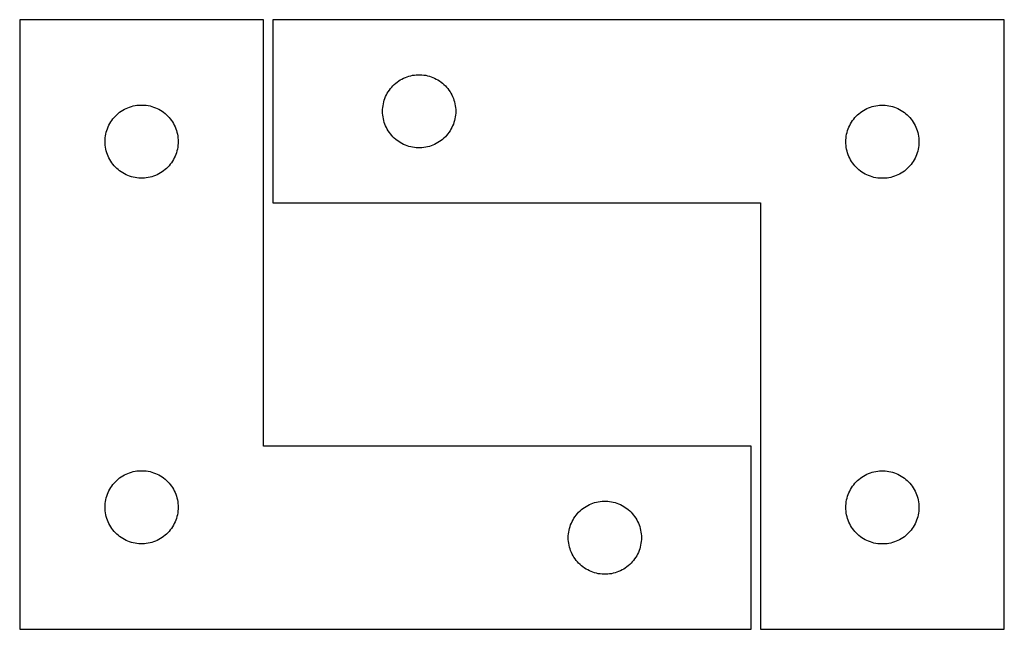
# Model space of a CAD drawing. Header units: millimetres. Extents: x 7 to 1492, y 7 to 257.
# Tile 2 of 3: x 611 to 1015, y 7 to 257. Entities that reach past the tile are written whole.
import ezdxf

# ---------------------------------------------------------------- set-up
doc = ezdxf.new("R2010")
doc.units = ezdxf.units.MM
doc.layers.add('CUT', color=7, linetype='CONTINUOUS', true_color=0x000000)

msp = doc.modelspace()

# ---------------------------------------------------------------- linework, layer by layer
at = {"layer": 'CUT'}
for p, q in [((711.247191, 256.597718), (611.247191, 256.597718)), ((611.247191, 256.597718), (611.247191, 6.597718)), ((711.247191, 81.597718), (711.247191, 256.597718)), ((1015.07934, 256.516181), (715.07934, 256.516181)), ((715.07934, 256.516181), (715.07934, 181.516181)), ((1015.07934, 6.516181), (1015.07934, 256.516181)), ((764.89024, 230.024461), (765.470442, 230.534388)), ((765.470442, 230.534388), (766.076125, 231.01377)), ((766.076125, 231.01377), (766.705684, 231.461336)), ((766.705684, 231.461336), (767.357448, 231.8759)), ((767.357448, 231.8759), (768.029689, 232.256363)), ((768.029689, 232.256363), (768.720624, 232.601715)), ((768.720624, 232.601715), (769.428421, 232.91104)), ((769.428421, 232.91104), (770.151204, 233.183519)), ((770.151204, 233.183519), (770.887055, 233.418429)), ((770.887055, 233.418429), (771.634024, 233.615147)), ((771.634024, 233.615147), (772.390128, 233.77315)), ((772.390128, 233.77315), (773.153364, 233.892021)), ((773.153364, 233.892021), (773.921708, 233.971444)), ((773.921708, 233.971444), (774.693121, 234.011208)), ((774.693121, 234.011208), (775.465558, 234.011208)), ((775.465558, 234.011208), (776.236972, 233.971444)), ((776.236972, 233.971444), (777.005315, 233.892021)), ((777.005315, 233.892021), (777.768551, 233.77315)), ((777.768551, 233.77315), (778.524656, 233.615147)), ((778.524656, 233.615147), (779.271624, 233.418429)), ((779.271624, 233.418429), (780.007475, 233.183519)), ((780.007475, 233.183519), (780.730258, 232.91104)), ((780.730258, 232.91104), (781.438056, 232.601715)), ((781.438056, 232.601715), (782.128991, 232.256363)), ((782.128991, 232.256363), (782.801232, 231.8759)), ((782.801232, 231.8759), (783.452996, 231.461336)), ((783.452996, 231.461336), (784.082554, 231.01377)), ((784.082554, 231.01377), (784.688237, 230.534388)), ((784.688237, 230.534388), (785.26844, 230.024461)), ((761.662033, 225.722588), (762.025061, 226.404402)), ((762.025061, 226.404402), (762.422706, 227.066624)), ((762.422706, 227.066624), (762.853915, 227.707497)), ((762.853915, 227.707497), (763.317543, 228.325323)), ((763.317543, 228.325323), (763.812361, 228.918463)), ((763.812361, 228.918463), (764.337057, 229.485343)), ((764.337057, 229.485343), (764.89024, 230.024461)), ((785.26844, 230.024461), (785.821623, 229.485343)), ((785.821623, 229.485343), (786.346319, 228.918463)), ((786.346319, 228.918463), (786.841137, 228.325323)), ((786.841137, 228.325323), (787.304765, 227.707497)), ((787.304765, 227.707497), (787.735973, 227.066624)), ((787.735973, 227.066624), (788.133618, 226.404402)), ((788.133618, 226.404402), (788.496646, 225.722588)), ((760.396504, 222.084462), (760.573924, 222.836248)), ((760.573924, 222.836248), (760.789809, 223.577903)), ((760.789809, 223.577903), (761.043587, 224.307462)), ((761.043587, 224.307462), (761.334586, 225.02299)), ((761.334586, 225.02299), (761.662033, 225.722588)), ((788.496646, 225.722588), (788.824093, 225.02299)), ((788.824093, 225.02299), (789.115092, 224.307462)), ((789.115092, 224.307462), (789.36887, 223.577903)), ((789.36887, 223.577903), (789.584756, 222.836248)), ((789.584756, 222.836248), (789.762175, 222.084462)), ((651.058091, 217.605999), (651.638294, 218.115925)), ((651.638294, 218.115925), (652.243977, 218.595307)), ((652.243977, 218.595307), (652.873536, 219.042873)), ((652.873536, 219.042873), (653.525299, 219.457437)), ((653.525299, 219.457437), (654.19754, 219.8379)), ((654.19754, 219.8379), (654.888476, 220.183252)), ((654.888476, 220.183252), (655.596273, 220.492578)), ((655.596273, 220.492578), (656.319056, 220.765056)), ((656.319056, 220.765056), (657.054907, 220.999966)), ((657.054907, 220.999966), (657.801875, 221.196684)), ((657.801875, 221.196684), (658.55798, 221.354687)), ((658.55798, 221.354687), (659.321216, 221.473558)), ((659.321216, 221.473558), (660.08956, 221.552981)), ((660.08956, 221.552981), (660.860973, 221.592745)), ((660.860973, 221.592745), (661.63341, 221.592745)), ((661.63341, 221.592745), (662.404823, 221.552981)), ((662.404823, 221.552981), (663.173167, 221.473558)), ((663.173167, 221.473558), (663.936403, 221.354687)), ((663.936403, 221.354687), (664.692508, 221.196684)), ((664.692508, 221.196684), (665.439476, 220.999966)), ((665.439476, 220.999966), (666.175327, 220.765056)), ((666.175327, 220.765056), (666.89811, 220.492578)), ((666.89811, 220.492578), (667.605907, 220.183252)), ((667.605907, 220.183252), (668.296843, 219.8379)), ((668.296843, 219.8379), (668.969084, 219.457437)), ((668.969084, 219.457437), (669.620847, 219.042873)), ((669.620847, 219.042873), (670.250406, 218.595307)), ((670.250406, 218.595307), (670.856089, 218.115925)), ((670.856089, 218.115925), (671.436292, 217.605999)), ((760.07934, 219.016181), (760.099228, 219.788362)), ((760.099228, 218.244), (760.07934, 219.016181)), ((760.099228, 219.788362), (760.158842, 220.558496)), ((760.158842, 217.473866), (760.099228, 218.244)), ((760.158842, 220.558496), (760.258021, 221.32454)), ((760.258021, 221.32454), (760.396504, 222.084462)), ((789.762175, 222.084462), (789.900658, 221.32454)), ((789.900658, 221.32454), (789.999838, 220.558496)), ((789.999838, 220.558496), (790.059451, 219.788362)), ((790.059451, 218.244), (789.999838, 217.473866)), ((790.059451, 219.788362), (790.07934, 219.016181)), ((790.07934, 219.016181), (790.059451, 218.244)), ((955.470442, 218.034388), (956.076125, 218.51377)), ((956.076125, 218.51377), (956.705684, 218.961336)), ((956.705684, 218.961336), (957.357448, 219.3759)), ((957.357448, 219.3759), (958.029689, 219.756363)), ((958.029689, 219.756363), (958.720624, 220.101715)), ((958.720624, 220.101715), (959.428421, 220.41104)), ((959.428421, 220.41104), (960.151204, 220.683519)), ((960.151204, 220.683519), (960.887055, 220.918429)), ((960.887055, 220.918429), (961.634024, 221.115147)), ((961.634024, 221.115147), (962.390128, 221.27315)), ((962.390128, 221.27315), (963.153364, 221.392021)), ((963.153364, 221.392021), (963.921708, 221.471444)), ((963.921708, 221.471444), (964.693121, 221.511208)), ((964.693121, 221.511208), (965.465558, 221.511208)), ((965.465558, 221.511208), (966.236972, 221.471444)), ((966.236972, 221.471444), (967.005315, 221.392021)), ((967.005315, 221.392021), (967.768551, 221.27315)), ((967.768551, 221.27315), (968.524656, 221.115147)), ((968.524656, 221.115147), (969.271624, 220.918429)), ((969.271624, 220.918429), (970.007475, 220.683519)), ((970.007475, 220.683519), (970.730258, 220.41104)), ((970.730258, 220.41104), (971.438056, 220.101715)), ((971.438056, 220.101715), (972.128991, 219.756363)), ((972.128991, 219.756363), (972.801232, 219.3759)), ((972.801232, 219.3759), (973.452996, 218.961336)), ((973.452996, 218.961336), (974.082554, 218.51377)), ((974.082554, 218.51377), (974.688237, 218.034388)), ((648.192913, 213.985939), (648.590558, 214.648161)), ((648.590558, 214.648161), (649.021766, 215.289034)), ((649.021766, 215.289034), (649.485394, 215.90686)), ((649.485394, 215.90686), (649.980213, 216.5)), ((649.980213, 216.5), (650.504909, 217.06688)), ((650.504909, 217.06688), (651.058091, 217.605999)), ((671.436292, 217.605999), (671.989474, 217.06688)), ((671.989474, 217.06688), (672.51417, 216.5)), ((672.51417, 216.5), (673.008989, 215.90686)), ((673.008989, 215.90686), (673.472617, 215.289034)), ((673.472617, 215.289034), (673.903825, 214.648161)), ((673.903825, 214.648161), (674.30147, 213.985939)), ((760.258021, 216.707822), (760.158842, 217.473866)), ((760.396504, 215.9479), (760.258021, 216.707822)), ((760.573924, 215.196114), (760.396504, 215.9479)), ((760.789809, 214.454458), (760.573924, 215.196114)), ((761.043587, 213.7249), (760.789809, 214.454458)), ((789.36887, 214.454458), (789.115092, 213.7249)), ((789.584756, 215.196114), (789.36887, 214.454458)), ((789.762175, 215.9479), (789.584756, 215.196114)), ((789.900658, 216.707822), (789.762175, 215.9479)), ((789.999838, 217.473866), (789.900658, 216.707822)), ((952.025061, 213.904402), (952.422706, 214.566624)), ((952.422706, 214.566624), (952.853915, 215.207497)), ((952.853915, 215.207497), (953.317543, 215.825323)), ((953.317543, 215.825323), (953.812361, 216.418463)), ((953.812361, 216.418463), (954.337057, 216.985343)), ((954.337057, 216.985343), (954.89024, 217.524461)), ((954.89024, 217.524461), (955.470442, 218.034388)), ((974.688237, 218.034388), (975.26844, 217.524461)), ((975.26844, 217.524461), (975.821623, 216.985343)), ((975.821623, 216.985343), (976.346319, 216.418463)), ((976.346319, 216.418463), (976.841137, 215.825323)), ((976.841137, 215.825323), (977.304765, 215.207497)), ((977.304765, 215.207497), (977.735973, 214.566624)), ((977.735973, 214.566624), (978.133618, 213.904402)), ((646.564356, 209.665999), (646.741776, 210.417785)), ((646.741776, 210.417785), (646.957661, 211.15944)), ((646.957661, 211.15944), (647.211439, 211.888999)), ((647.211439, 211.888999), (647.502438, 212.604527)), ((647.502438, 212.604527), (647.829885, 213.304125)), ((647.829885, 213.304125), (648.192913, 213.985939)), ((674.30147, 213.985939), (674.664498, 213.304125)), ((674.664498, 213.304125), (674.991945, 212.604527)), ((674.991945, 212.604527), (675.282944, 211.888999)), ((675.282944, 211.888999), (675.536722, 211.15944)), ((675.536722, 211.15944), (675.752607, 210.417785)), ((675.752607, 210.417785), (675.930027, 209.665999)), ((761.334586, 213.009372), (761.043587, 213.7249)), ((761.662033, 212.309774), (761.334586, 213.009372)), ((762.025061, 211.62796), (761.662033, 212.309774)), ((762.422706, 210.965738), (762.025061, 211.62796)), ((762.853915, 210.324864), (762.422706, 210.965738)), ((763.317543, 209.707039), (762.853915, 210.324864)), ((787.304765, 210.324864), (786.841137, 209.707039)), ((787.735973, 210.965738), (787.304765, 210.324864)), ((788.133618, 211.62796), (787.735973, 210.965738)), ((788.496646, 212.309774), (788.133618, 211.62796)), ((788.824093, 213.009372), (788.496646, 212.309774)), ((789.115092, 213.7249), (788.824093, 213.009372)), ((950.396504, 209.584462), (950.573924, 210.336248)), ((950.573924, 210.336248), (950.789809, 211.077903)), ((950.789809, 211.077903), (951.043587, 211.807462)), ((951.043587, 211.807462), (951.334586, 212.52299)), ((951.334586, 212.52299), (951.662033, 213.222588)), ((951.662033, 213.222588), (952.025061, 213.904402)), ((978.133618, 213.904402), (978.496646, 213.222588)), ((978.496646, 213.222588), (978.824093, 212.52299)), ((978.824093, 212.52299), (979.115092, 211.807462)), ((979.115092, 211.807462), (979.36887, 211.077903)), ((979.36887, 211.077903), (979.584756, 210.336248)), ((979.584756, 210.336248), (979.762175, 209.584462)), ((646.247191, 206.597718), (646.26708, 207.369899)), ((646.26708, 205.825537), (646.247191, 206.597718)), ((646.26708, 207.369899), (646.326693, 208.140033)), ((646.326693, 208.140033), (646.425873, 208.906077)), ((646.425873, 208.906077), (646.564356, 209.665999)), ((675.930027, 209.665999), (676.06851, 208.906077)), ((676.06851, 208.906077), (676.16769, 208.140033)), ((676.16769, 208.140033), (676.227303, 207.369899)), ((676.227303, 207.369899), (676.247191, 206.597718)), ((676.247191, 206.597718), (676.227303, 205.825537)), ((763.812361, 209.113899), (763.317543, 209.707039)), ((764.337057, 208.547019), (763.812361, 209.113899)), ((764.89024, 208.0079), (764.337057, 208.547019)), ((765.470442, 207.497974), (764.89024, 208.0079)), ((766.076125, 207.018592), (765.470442, 207.497974)), ((766.705684, 206.571026), (766.076125, 207.018592)), ((767.357448, 206.156462), (766.705684, 206.571026)), ((768.029689, 205.775999), (767.357448, 206.156462)), ((782.801232, 206.156462), (782.128991, 205.775999)), ((783.452996, 206.571026), (782.801232, 206.156462)), ((784.082554, 207.018592), (783.452996, 206.571026)), ((784.688237, 207.497974), (784.082554, 207.018592)), ((785.26844, 208.0079), (784.688237, 207.497974)), ((785.821623, 208.547019), (785.26844, 208.0079)), ((786.346319, 209.113899), (785.821623, 208.547019)), ((786.841137, 209.707039), (786.346319, 209.113899)), ((950.07934, 206.516181), (950.099228, 207.288362)), ((950.099228, 205.744), (950.07934, 206.516181)), ((950.099228, 207.288362), (950.158842, 208.058496)), ((950.158842, 208.058496), (950.258021, 208.82454)), ((950.258021, 208.82454), (950.396504, 209.584462)), ((979.762175, 209.584462), (979.900658, 208.82454)), ((979.900658, 208.82454), (979.999838, 208.058496)), ((979.999838, 208.058496), (980.059451, 207.288362)), ((980.059451, 207.288362), (980.07934, 206.516181)), ((980.07934, 206.516181), (980.059451, 205.744)), ((646.326693, 205.055403), (646.26708, 205.825537)), ((646.425873, 204.289359), (646.326693, 205.055403)), ((646.564356, 203.529437), (646.425873, 204.289359)), ((646.741776, 202.777651), (646.564356, 203.529437)), ((646.957661, 202.035996), (646.741776, 202.777651)), ((647.211439, 201.306437), (646.957661, 202.035996)), ((675.536722, 202.035996), (675.282944, 201.306437)), ((675.752607, 202.777651), (675.536722, 202.035996)), ((675.930027, 203.529437), (675.752607, 202.777651)), ((676.06851, 204.289359), (675.930027, 203.529437)), ((676.16769, 205.055403), (676.06851, 204.289359)), ((676.227303, 205.825537), (676.16769, 205.055403)), ((768.720624, 205.430647), (768.029689, 205.775999)), ((769.428421, 205.121321), (768.720624, 205.430647)), ((770.151204, 204.848843), (769.428421, 205.121321)), ((770.887055, 204.613933), (770.151204, 204.848843)), ((771.634024, 204.417215), (770.887055, 204.613933)), ((772.390128, 204.259212), (771.634024, 204.417215)), ((773.153364, 204.140341), (772.390128, 204.259212)), ((773.921708, 204.060918), (773.153364, 204.140341)), ((774.693121, 204.021154), (773.921708, 204.060918)), ((775.465558, 204.021154), (774.693121, 204.021154)), ((776.236972, 204.060918), (775.465558, 204.021154)), ((777.005315, 204.140341), (776.236972, 204.060918)), ((777.768551, 204.259212), (777.005315, 204.140341)), ((778.524656, 204.417215), (777.768551, 204.259212)), ((779.271624, 204.613933), (778.524656, 204.417215)), ((780.007475, 204.848843), (779.271624, 204.613933)), ((780.730258, 205.121321), (780.007475, 204.848843)), ((781.438056, 205.430647), (780.730258, 205.121321)), ((782.128991, 205.775999), (781.438056, 205.430647)), ((950.158842, 204.973866), (950.099228, 205.744)), ((950.258021, 204.207822), (950.158842, 204.973866)), ((950.396504, 203.4479), (950.258021, 204.207822)), ((950.573924, 202.696114), (950.396504, 203.4479)), ((950.789809, 201.954458), (950.573924, 202.696114)), ((951.043587, 201.2249), (950.789809, 201.954458)), ((979.36887, 201.954458), (979.115092, 201.2249)), ((979.584756, 202.696114), (979.36887, 201.954458)), ((979.762175, 203.4479), (979.584756, 202.696114)), ((979.900658, 204.207822), (979.762175, 203.4479)), ((979.999838, 204.973866), (979.900658, 204.207822)), ((980.059451, 205.744), (979.999838, 204.973866)), ((647.502438, 200.590909), (647.211439, 201.306437)), ((647.829885, 199.891311), (647.502438, 200.590909)), ((648.192913, 199.209497), (647.829885, 199.891311)), ((648.590558, 198.547275), (648.192913, 199.209497)), ((649.021766, 197.906402), (648.590558, 198.547275)), ((649.485394, 197.288576), (649.021766, 197.906402)), ((673.472617, 197.906402), (673.008989, 197.288576)), ((673.903825, 198.547275), (673.472617, 197.906402)), ((674.30147, 199.209497), (673.903825, 198.547275)), ((674.664498, 199.891311), (674.30147, 199.209497)), ((674.991945, 200.590909), (674.664498, 199.891311)), ((675.282944, 201.306437), (674.991945, 200.590909)), ((951.334586, 200.509372), (951.043587, 201.2249)), ((951.662033, 199.809774), (951.334586, 200.509372)), ((952.025061, 199.12796), (951.662033, 199.809774)), ((952.422706, 198.465738), (952.025061, 199.12796)), ((952.853915, 197.824864), (952.422706, 198.465738)), ((977.735973, 198.465738), (977.304765, 197.824864)), ((978.133618, 199.12796), (977.735973, 198.465738)), ((978.496646, 199.809774), (978.133618, 199.12796)), ((978.824093, 200.509372), (978.496646, 199.809774)), ((979.115092, 201.2249), (978.824093, 200.509372)), ((649.980213, 196.695436), (649.485394, 197.288576)), ((650.504909, 196.128556), (649.980213, 196.695436)), ((651.058091, 195.589438), (650.504909, 196.128556)), ((651.638294, 195.079511), (651.058091, 195.589438)), ((652.243977, 194.600129), (651.638294, 195.079511)), ((652.873536, 194.152563), (652.243977, 194.600129)), ((653.525299, 193.737999), (652.873536, 194.152563)), ((669.620847, 194.152563), (668.969084, 193.737999)), ((670.250406, 194.600129), (669.620847, 194.152563)), ((670.856089, 195.079511), (670.250406, 194.600129)), ((671.436292, 195.589438), (670.856089, 195.079511)), ((671.989474, 196.128556), (671.436292, 195.589438)), ((672.51417, 196.695436), (671.989474, 196.128556)), ((673.008989, 197.288576), (672.51417, 196.695436)), ((953.317543, 197.207039), (952.853915, 197.824864)), ((953.812361, 196.613899), (953.317543, 197.207039)), ((954.337057, 196.047019), (953.812361, 196.613899)), ((954.89024, 195.5079), (954.337057, 196.047019)), ((955.470442, 194.997974), (954.89024, 195.5079)), ((956.076125, 194.518592), (955.470442, 194.997974)), ((956.705684, 194.071026), (956.076125, 194.518592)), ((957.357448, 193.656462), (956.705684, 194.071026)), ((973.452996, 194.071026), (972.801232, 193.656462)), ((974.082554, 194.518592), (973.452996, 194.071026)), ((974.688237, 194.997974), (974.082554, 194.518592)), ((975.26844, 195.5079), (974.688237, 194.997974)), ((975.821623, 196.047019), (975.26844, 195.5079)), ((976.346319, 196.613899), (975.821623, 196.047019)), ((976.841137, 197.207039), (976.346319, 196.613899)), ((977.304765, 197.824864), (976.841137, 197.207039)), ((654.19754, 193.357536), (653.525299, 193.737999)), ((654.888476, 193.012184), (654.19754, 193.357536)), ((655.596273, 192.702858), (654.888476, 193.012184)), ((656.319056, 192.43038), (655.596273, 192.702858)), ((657.054907, 192.19547), (656.319056, 192.43038)), ((657.801875, 191.998752), (657.054907, 192.19547)), ((658.55798, 191.840749), (657.801875, 191.998752)), ((659.321216, 191.721878), (658.55798, 191.840749)), ((660.08956, 191.642455), (659.321216, 191.721878)), ((660.860973, 191.602691), (660.08956, 191.642455)), ((661.63341, 191.602691), (660.860973, 191.602691)), ((662.404823, 191.642455), (661.63341, 191.602691)), ((663.173167, 191.721878), (662.404823, 191.642455)), ((663.936403, 191.840749), (663.173167, 191.721878)), ((664.692508, 191.998752), (663.936403, 191.840749)), ((665.439476, 192.19547), (664.692508, 191.998752)), ((666.175327, 192.43038), (665.439476, 192.19547)), ((666.89811, 192.702858), (666.175327, 192.43038)), ((667.605907, 193.012184), (666.89811, 192.702858)), ((668.296843, 193.357536), (667.605907, 193.012184)), ((668.969084, 193.737999), (668.296843, 193.357536)), ((958.029689, 193.275999), (957.357448, 193.656462)), ((958.720624, 192.930647), (958.029689, 193.275999)), ((959.428421, 192.621321), (958.720624, 192.930647)), ((960.151204, 192.348843), (959.428421, 192.621321)), ((960.887055, 192.113933), (960.151204, 192.348843)), ((961.634024, 191.917215), (960.887055, 192.113933)), ((962.390128, 191.759212), (961.634024, 191.917215)), ((963.153364, 191.640341), (962.390128, 191.759212)), ((963.921708, 191.560918), (963.153364, 191.640341)), ((964.693121, 191.521154), (963.921708, 191.560918)), ((965.465558, 191.521154), (964.693121, 191.521154)), ((966.236972, 191.560918), (965.465558, 191.521154)), ((967.005315, 191.640341), (966.236972, 191.560918)), ((967.768551, 191.759212), (967.005315, 191.640341)), ((968.524656, 191.917215), (967.768551, 191.759212)), ((969.271624, 192.113933), (968.524656, 191.917215)), ((970.007475, 192.348843), (969.271624, 192.113933)), ((970.730258, 192.621321), (970.007475, 192.348843)), ((971.438056, 192.930647), (970.730258, 192.621321)), ((972.128991, 193.275999), (971.438056, 192.930647)), ((972.801232, 193.656462), (972.128991, 193.275999)), ((715.07934, 181.516181), (915.07934, 181.516181)), ((915.07934, 181.516181), (915.07934, 6.516181)), ((911.247191, 81.597718), (711.247191, 81.597718)), ((911.247191, 6.597718), (911.247191, 81.597718)), ((652.243977, 68.595307), (652.873536, 69.042873)), ((652.873536, 69.042873), (653.525299, 69.457437)), ((653.525299, 69.457437), (654.19754, 69.8379)), ((654.19754, 69.8379), (654.888476, 70.183252)), ((654.888476, 70.183252), (655.596273, 70.492578)), ((655.596273, 70.492578), (656.319056, 70.765056)), ((656.319056, 70.765056), (657.054907, 70.999966)), ((657.054907, 70.999966), (657.801875, 71.196684)), ((657.801875, 71.196684), (658.55798, 71.354687)), ((658.55798, 71.354687), (659.321216, 71.473558)), ((659.321216, 71.473558), (660.08956, 71.552981)), ((660.08956, 71.552981), (660.860973, 71.592745)), ((660.860973, 71.592745), (661.63341, 71.592745)), ((661.63341, 71.592745), (662.404823, 71.552981)), ((662.404823, 71.552981), (663.173167, 71.473558)), ((663.173167, 71.473558), (663.936403, 71.354687)), ((663.936403, 71.354687), (664.692508, 71.196684)), ((664.692508, 71.196684), (665.439476, 70.999966)), ((665.439476, 70.999966), (666.175327, 70.765056)), ((666.175327, 70.765056), (666.89811, 70.492578)), ((666.89811, 70.492578), (667.605907, 70.183252)), ((667.605907, 70.183252), (668.296843, 69.8379)), ((668.296843, 69.8379), (668.969084, 69.457437)), ((668.969084, 69.457437), (669.620847, 69.042873)), ((669.620847, 69.042873), (670.250406, 68.595307)), ((956.076125, 68.51377), (956.705684, 68.961336)), ((956.705684, 68.961336), (957.357448, 69.3759)), ((957.357448, 69.3759), (958.029689, 69.756363)), ((958.029689, 69.756363), (958.720624, 70.101715)), ((958.720624, 70.101715), (959.428421, 70.41104)), ((959.428421, 70.41104), (960.151204, 70.683519)), ((960.151204, 70.683519), (960.887055, 70.918429)), ((960.887055, 70.918429), (961.634024, 71.115147)), ((961.634024, 71.115147), (962.390128, 71.27315)), ((962.390128, 71.27315), (963.153364, 71.392021)), ((963.153364, 71.392021), (963.921708, 71.471444)), ((963.921708, 71.471444), (964.693121, 71.511208)), ((964.693121, 71.511208), (965.465558, 71.511208)), ((965.465558, 71.511208), (966.236972, 71.471444)), ((966.236972, 71.471444), (967.005315, 71.392021)), ((967.005315, 71.392021), (967.768551, 71.27315)), ((967.768551, 71.27315), (968.524656, 71.115147)), ((968.524656, 71.115147), (969.271624, 70.918429)), ((969.271624, 70.918429), (970.007475, 70.683519)), ((970.007475, 70.683519), (970.730258, 70.41104)), ((970.730258, 70.41104), (971.438056, 70.101715)), ((971.438056, 70.101715), (972.128991, 69.756363)), ((972.128991, 69.756363), (972.801232, 69.3759)), ((972.801232, 69.3759), (973.452996, 68.961336)), ((973.452996, 68.961336), (974.082554, 68.51377)), ((648.192913, 63.985939), (648.590558, 64.648161)), ((648.590558, 64.648161), (649.021766, 65.289034)), ((649.021766, 65.289034), (649.485394, 65.90686)), ((649.485394, 65.90686), (649.980213, 66.5)), ((649.980213, 66.5), (650.504909, 67.06688)), ((650.504909, 67.06688), (651.058091, 67.605999)), ((651.058091, 67.605999), (651.638294, 68.115925)), ((651.638294, 68.115925), (652.243977, 68.595307)), ((670.250406, 68.595307), (670.856089, 68.115925)), ((670.856089, 68.115925), (671.436292, 67.605999)), ((671.436292, 67.605999), (671.989474, 67.06688)), ((671.989474, 67.06688), (672.51417, 66.5)), ((672.51417, 66.5), (673.008989, 65.90686)), ((673.008989, 65.90686), (673.472617, 65.289034)), ((673.472617, 65.289034), (673.903825, 64.648161)), ((673.903825, 64.648161), (674.30147, 63.985939)), ((952.422706, 64.566624), (952.853915, 65.207497)), ((952.853915, 65.207497), (953.317543, 65.825323)), ((953.317543, 65.825323), (953.812361, 66.418463)), ((953.812361, 66.418463), (954.337057, 66.985343)), ((954.337057, 66.985343), (954.89024, 67.524461)), ((954.89024, 67.524461), (955.470442, 68.034388)), ((955.470442, 68.034388), (956.076125, 68.51377)), ((974.082554, 68.51377), (974.688237, 68.034388)), ((974.688237, 68.034388), (975.26844, 67.524461)), ((975.26844, 67.524461), (975.821623, 66.985343)), ((975.821623, 66.985343), (976.346319, 66.418463)), ((976.346319, 66.418463), (976.841137, 65.825323)), ((976.841137, 65.825323), (977.304765, 65.207497)), ((977.304765, 65.207497), (977.735973, 64.566624)), ((646.741776, 60.417785), (646.957661, 61.15944)), ((646.957661, 61.15944), (647.211439, 61.888999)), ((647.211439, 61.888999), (647.502438, 62.604527)), ((647.502438, 62.604527), (647.829885, 63.304125)), ((647.829885, 63.304125), (648.192913, 63.985939)), ((674.30147, 63.985939), (674.664498, 63.304125)), ((674.664498, 63.304125), (674.991945, 62.604527)), ((674.991945, 62.604527), (675.282944, 61.888999)), ((675.282944, 61.888999), (675.536722, 61.15944)), ((675.536722, 61.15944), (675.752607, 60.417785)), ((950.573924, 60.336248), (950.789809, 61.077903)), ((950.789809, 61.077903), (951.043587, 61.807462)), ((951.043587, 61.807462), (951.334586, 62.52299)), ((951.334586, 62.52299), (951.662033, 63.222588)), ((951.662033, 63.222588), (952.025061, 63.904402)), ((952.025061, 63.904402), (952.422706, 64.566624)), ((977.735973, 64.566624), (978.133618, 63.904402)), ((978.133618, 63.904402), (978.496646, 63.222588)), ((978.496646, 63.222588), (978.824093, 62.52299)), ((978.824093, 62.52299), (979.115092, 61.807462)), ((979.115092, 61.807462), (979.36887, 61.077903)), ((979.36887, 61.077903), (979.584756, 60.336248)), ((646.247191, 56.597718), (646.26708, 57.369899)), ((646.26708, 55.825537), (646.247191, 56.597718)), ((646.26708, 57.369899), (646.326693, 58.140033)), ((646.326693, 58.140033), (646.425873, 58.906077)), ((646.425873, 58.906077), (646.564356, 59.665999)), ((646.564356, 59.665999), (646.741776, 60.417785)), ((675.752607, 60.417785), (675.930027, 59.665999)), ((675.930027, 59.665999), (676.06851, 58.906077)), ((676.06851, 58.906077), (676.16769, 58.140033)), ((676.16769, 58.140033), (676.227303, 57.369899)), ((676.227303, 57.369899), (676.247191, 56.597718)), ((676.247191, 56.597718), (676.227303, 55.825537)), ((842.243977, 56.095307), (842.873536, 56.542873)), ((842.873536, 56.542873), (843.525299, 56.957437)), ((843.525299, 56.957437), (844.19754, 57.3379)), ((844.19754, 57.3379), (844.888476, 57.683252)), ((844.888476, 57.683252), (845.596273, 57.992578)), ((845.596273, 57.992578), (846.319056, 58.265056)), ((846.319056, 58.265056), (847.054907, 58.499966)), ((847.054907, 58.499966), (847.801875, 58.696684)), ((847.801875, 58.696684), (848.55798, 58.854687)), ((848.55798, 58.854687), (849.321216, 58.973558)), ((849.321216, 58.973558), (850.08956, 59.052981)), ((850.08956, 59.052981), (850.860973, 59.092745)), ((850.860973, 59.092745), (851.63341, 59.092745)), ((851.63341, 59.092745), (852.404823, 59.052981)), ((852.404823, 59.052981), (853.173167, 58.973558)), ((853.173167, 58.973558), (853.936403, 58.854687)), ((853.936403, 58.854687), (854.692508, 58.696684)), ((854.692508, 58.696684), (855.439476, 58.499966)), ((855.439476, 58.499966), (856.175327, 58.265056)), ((856.175327, 58.265056), (856.89811, 57.992578)), ((856.89811, 57.992578), (857.605907, 57.683252)), ((857.605907, 57.683252), (858.296843, 57.3379)), ((858.296843, 57.3379), (858.969084, 56.957437)), ((858.969084, 56.957437), (859.620847, 56.542873)), ((859.620847, 56.542873), (860.250406, 56.095307)), ((950.07934, 56.516181), (950.099228, 57.288362)), ((950.099228, 57.288362), (950.158842, 58.058496)), ((950.158842, 58.058496), (950.258021, 58.82454)), ((950.258021, 58.82454), (950.396504, 59.584462)), ((950.396504, 59.584462), (950.573924, 60.336248)), ((979.584756, 60.336248), (979.762175, 59.584462)), ((979.762175, 59.584462), (979.900658, 58.82454)), ((979.900658, 58.82454), (979.999838, 58.058496)), ((979.999838, 58.058496), (980.059451, 57.288362)), ((980.059451, 57.288362), (980.07934, 56.516181)), ((646.326693, 55.055403), (646.26708, 55.825537)), ((646.425873, 54.289359), (646.326693, 55.055403)), ((646.564356, 53.529437), (646.425873, 54.289359)), ((646.741776, 52.777651), (646.564356, 53.529437)), ((646.957661, 52.035996), (646.741776, 52.777651)), ((675.752607, 52.777651), (675.536722, 52.035996)), ((675.930027, 53.529437), (675.752607, 52.777651)), ((676.06851, 54.289359), (675.930027, 53.529437)), ((676.16769, 55.055403), (676.06851, 54.289359)), ((676.227303, 55.825537), (676.16769, 55.055403)), ((838.590558, 52.148161), (839.021766, 52.789034)), ((839.021766, 52.789034), (839.485394, 53.40686)), ((839.485394, 53.40686), (839.980213, 54)), ((839.980213, 54), (840.504909, 54.56688)), ((840.504909, 54.56688), (841.058091, 55.105999)), ((841.058091, 55.105999), (841.638294, 55.615925)), ((841.638294, 55.615925), (842.243977, 56.095307)), ((860.250406, 56.095307), (860.856089, 55.615925)), ((860.856089, 55.615925), (861.436292, 55.105999)), ((861.436292, 55.105999), (861.989474, 54.56688)), ((861.989474, 54.56688), (862.51417, 54)), ((862.51417, 54), (863.008989, 53.40686)), ((863.008989, 53.40686), (863.472617, 52.789034)), ((863.472617, 52.789034), (863.903825, 52.148161)), ((950.099228, 55.744), (950.07934, 56.516181)), ((950.158842, 54.973866), (950.099228, 55.744)), ((950.258021, 54.207822), (950.158842, 54.973866)), ((950.396504, 53.4479), (950.258021, 54.207822)), ((950.573924, 52.696114), (950.396504, 53.4479)), ((950.789809, 51.954458), (950.573924, 52.696114)), ((979.584756, 52.696114), (979.36887, 51.954458)), ((979.762175, 53.4479), (979.584756, 52.696114)), ((979.900658, 54.207822), (979.762175, 53.4479)), ((979.999838, 54.973866), (979.900658, 54.207822)), ((980.059451, 55.744), (979.999838, 54.973866)), ((980.07934, 56.516181), (980.059451, 55.744)), ((647.211439, 51.306437), (646.957661, 52.035996)), ((647.502438, 50.590909), (647.211439, 51.306437)), ((647.829885, 49.891311), (647.502438, 50.590909)), ((648.192913, 49.209497), (647.829885, 49.891311)), ((648.590558, 48.547275), (648.192913, 49.209497)), ((649.021766, 47.906402), (648.590558, 48.547275)), ((673.903825, 48.547275), (673.472617, 47.906402)), ((674.30147, 49.209497), (673.903825, 48.547275)), ((674.664498, 49.891311), (674.30147, 49.209497)), ((674.991945, 50.590909), (674.664498, 49.891311)), ((675.282944, 51.306437), (674.991945, 50.590909)), ((675.536722, 52.035996), (675.282944, 51.306437)), ((836.741776, 47.917785), (836.957661, 48.65944)), ((836.957661, 48.65944), (837.211439, 49.388999)), ((837.211439, 49.388999), (837.502438, 50.104527)), ((837.502438, 50.104527), (837.829885, 50.804125)), ((837.829885, 50.804125), (838.192913, 51.485939)), ((838.192913, 51.485939), (838.590558, 52.148161)), ((863.903825, 52.148161), (864.30147, 51.485939)), ((864.30147, 51.485939), (864.664498, 50.804125)), ((864.664498, 50.804125), (864.991945, 50.104527)), ((864.991945, 50.104527), (865.282944, 49.388999)), ((865.282944, 49.388999), (865.536722, 48.65944)), ((865.536722, 48.65944), (865.752607, 47.917785)), ((951.043587, 51.2249), (950.789809, 51.954458)), ((951.334586, 50.509372), (951.043587, 51.2249)), ((951.662033, 49.809774), (951.334586, 50.509372)), ((952.025061, 49.12796), (951.662033, 49.809774)), ((952.422706, 48.465738), (952.025061, 49.12796)), ((952.853915, 47.824864), (952.422706, 48.465738)), ((977.735973, 48.465738), (977.304765, 47.824864)), ((978.133618, 49.12796), (977.735973, 48.465738)), ((978.496646, 49.809774), (978.133618, 49.12796)), ((978.824093, 50.509372), (978.496646, 49.809774)), ((979.115092, 51.2249), (978.824093, 50.509372)), ((979.36887, 51.954458), (979.115092, 51.2249)), ((649.485394, 47.288576), (649.021766, 47.906402)), ((649.980213, 46.695436), (649.485394, 47.288576)), ((650.504909, 46.128556), (649.980213, 46.695436)), ((651.058091, 45.589438), (650.504909, 46.128556)), ((651.638294, 45.079511), (651.058091, 45.589438)), ((652.243977, 44.600129), (651.638294, 45.079511)), ((652.873536, 44.152563), (652.243977, 44.600129)), ((670.250406, 44.600129), (669.620847, 44.152563)), ((670.856089, 45.079511), (670.250406, 44.600129)), ((671.436292, 45.589438), (670.856089, 45.079511)), ((671.989474, 46.128556), (671.436292, 45.589438)), ((672.51417, 46.695436), (671.989474, 46.128556)), ((673.008989, 47.288576), (672.51417, 46.695436)), ((673.472617, 47.906402), (673.008989, 47.288576)), ((836.247191, 44.097718), (836.26708, 44.869899)), ((836.26708, 44.869899), (836.326693, 45.640033)), ((836.326693, 45.640033), (836.425873, 46.406077)), ((836.425873, 46.406077), (836.564356, 47.165999)), ((836.564356, 47.165999), (836.741776, 47.917785)), ((865.752607, 47.917785), (865.930027, 47.165999)), ((865.930027, 47.165999), (866.06851, 46.406077)), ((866.06851, 46.406077), (866.16769, 45.640033)), ((866.16769, 45.640033), (866.227303, 44.869899)), ((866.227303, 44.869899), (866.247191, 44.097718)), ((953.317543, 47.207039), (952.853915, 47.824864)), ((953.812361, 46.613899), (953.317543, 47.207039)), ((954.337057, 46.047019), (953.812361, 46.613899)), ((954.89024, 45.5079), (954.337057, 46.047019)), ((955.470442, 44.997974), (954.89024, 45.5079)), ((956.076125, 44.518592), (955.470442, 44.997974)), ((956.705684, 44.071026), (956.076125, 44.518592)), ((974.082554, 44.518592), (973.452996, 44.071026)), ((974.688237, 44.997974), (974.082554, 44.518592)), ((975.26844, 45.5079), (974.688237, 44.997974)), ((975.821623, 46.047019), (975.26844, 45.5079)), ((976.346319, 46.613899), (975.821623, 46.047019)), ((976.841137, 47.207039), (976.346319, 46.613899)), ((977.304765, 47.824864), (976.841137, 47.207039)), ((653.525299, 43.737999), (652.873536, 44.152563)), ((654.19754, 43.357536), (653.525299, 43.737999)), ((654.888476, 43.012184), (654.19754, 43.357536)), ((655.596273, 42.702858), (654.888476, 43.012184)), ((656.319056, 42.43038), (655.596273, 42.702858)), ((657.054907, 42.19547), (656.319056, 42.43038)), ((657.801875, 41.998752), (657.054907, 42.19547)), ((658.55798, 41.840749), (657.801875, 41.998752)), ((659.321216, 41.721878), (658.55798, 41.840749)), ((660.08956, 41.642455), (659.321216, 41.721878)), ((660.860973, 41.602691), (660.08956, 41.642455)), ((661.63341, 41.602691), (660.860973, 41.602691)), ((662.404823, 41.642455), (661.63341, 41.602691)), ((663.173167, 41.721878), (662.404823, 41.642455)), ((663.936403, 41.840749), (663.173167, 41.721878)), ((664.692508, 41.998752), (663.936403, 41.840749)), ((665.439476, 42.19547), (664.692508, 41.998752)), ((666.175327, 42.43038), (665.439476, 42.19547)), ((666.89811, 42.702858), (666.175327, 42.43038)), ((667.605907, 43.012184), (666.89811, 42.702858)), ((668.296843, 43.357536), (667.605907, 43.012184)), ((668.969084, 43.737999), (668.296843, 43.357536)), ((669.620847, 44.152563), (668.969084, 43.737999)), ((836.26708, 43.325537), (836.247191, 44.097718)), ((836.326693, 42.555403), (836.26708, 43.325537)), ((836.425873, 41.789359), (836.326693, 42.555403)), ((836.564356, 41.029437), (836.425873, 41.789359)), ((836.741776, 40.277651), (836.564356, 41.029437)), ((865.930027, 41.029437), (865.752607, 40.277651)), ((866.06851, 41.789359), (865.930027, 41.029437)), ((866.16769, 42.555403), (866.06851, 41.789359)), ((866.227303, 43.325537), (866.16769, 42.555403)), ((866.247191, 44.097718), (866.227303, 43.325537)), ((957.357448, 43.656462), (956.705684, 44.071026)), ((958.029689, 43.275999), (957.357448, 43.656462)), ((958.720624, 42.930647), (958.029689, 43.275999)), ((959.428421, 42.621321), (958.720624, 42.930647)), ((960.151204, 42.348843), (959.428421, 42.621321)), ((960.887055, 42.113933), (960.151204, 42.348843)), ((961.634024, 41.917215), (960.887055, 42.113933)), ((962.390128, 41.759212), (961.634024, 41.917215)), ((963.153364, 41.640341), (962.390128, 41.759212)), ((963.921708, 41.560918), (963.153364, 41.640341)), ((964.693121, 41.521154), (963.921708, 41.560918)), ((965.465558, 41.521154), (964.693121, 41.521154)), ((966.236972, 41.560918), (965.465558, 41.521154)), ((967.005315, 41.640341), (966.236972, 41.560918)), ((967.768551, 41.759212), (967.005315, 41.640341)), ((968.524656, 41.917215), (967.768551, 41.759212)), ((969.271624, 42.113933), (968.524656, 41.917215)), ((970.007475, 42.348843), (969.271624, 42.113933)), ((970.730258, 42.621321), (970.007475, 42.348843)), ((971.438056, 42.930647), (970.730258, 42.621321)), ((972.128991, 43.275999), (971.438056, 42.930647)), ((972.801232, 43.656462), (972.128991, 43.275999)), ((973.452996, 44.071026), (972.801232, 43.656462)), ((836.957661, 39.535996), (836.741776, 40.277651)), ((837.211439, 38.806437), (836.957661, 39.535996)), ((837.502438, 38.090909), (837.211439, 38.806437)), ((837.829885, 37.391311), (837.502438, 38.090909)), ((838.192913, 36.709497), (837.829885, 37.391311)), ((838.590558, 36.047275), (838.192913, 36.709497)), ((864.30147, 36.709497), (863.903825, 36.047275)), ((864.664498, 37.391311), (864.30147, 36.709497)), ((864.991945, 38.090909), (864.664498, 37.391311)), ((865.282944, 38.806437), (864.991945, 38.090909)), ((865.536722, 39.535996), (865.282944, 38.806437)), ((865.752607, 40.277651), (865.536722, 39.535996)), ((839.021766, 35.406402), (838.590558, 36.047275)), ((839.485394, 34.788576), (839.021766, 35.406402)), ((839.980213, 34.195436), (839.485394, 34.788576)), ((840.504909, 33.628556), (839.980213, 34.195436)), ((841.058091, 33.089438), (840.504909, 33.628556)), ((841.638294, 32.579511), (841.058091, 33.089438)), ((842.243977, 32.100129), (841.638294, 32.579511)), ((860.856089, 32.579511), (860.250406, 32.100129)), ((861.436292, 33.089438), (860.856089, 32.579511)), ((861.989474, 33.628556), (861.436292, 33.089438)), ((862.51417, 34.195436), (861.989474, 33.628556)), ((863.008989, 34.788576), (862.51417, 34.195436)), ((863.472617, 35.406402), (863.008989, 34.788576)), ((863.903825, 36.047275), (863.472617, 35.406402)), ((842.873536, 31.652563), (842.243977, 32.100129)), ((843.525299, 31.237999), (842.873536, 31.652563)), ((844.19754, 30.857536), (843.525299, 31.237999)), ((844.888476, 30.512184), (844.19754, 30.857536)), ((845.596273, 30.202858), (844.888476, 30.512184)), ((846.319056, 29.93038), (845.596273, 30.202858)), ((847.054907, 29.69547), (846.319056, 29.93038)), ((847.801875, 29.498752), (847.054907, 29.69547)), ((848.55798, 29.340749), (847.801875, 29.498752)), ((849.321216, 29.221878), (848.55798, 29.340749)), ((850.08956, 29.142455), (849.321216, 29.221878)), ((850.860973, 29.102691), (850.08956, 29.142455)), ((851.63341, 29.102691), (850.860973, 29.102691)), ((852.404823, 29.142455), (851.63341, 29.102691)), ((853.173167, 29.221878), (852.404823, 29.142455)), ((853.936403, 29.340749), (853.173167, 29.221878)), ((854.692508, 29.498752), (853.936403, 29.340749)), ((855.439476, 29.69547), (854.692508, 29.498752)), ((856.175327, 29.93038), (855.439476, 29.69547)), ((856.89811, 30.202858), (856.175327, 29.93038)), ((857.605907, 30.512184), (856.89811, 30.202858)), ((858.296843, 30.857536), (857.605907, 30.512184)), ((858.969084, 31.237999), (858.296843, 30.857536)), ((859.620847, 31.652563), (858.969084, 31.237999)), ((860.250406, 32.100129), (859.620847, 31.652563)), ((611.247191, 6.597718), (911.247191, 6.597718)), ((915.07934, 6.516181), (1015.07934, 6.516181))]:
    msp.add_line(p, q, dxfattribs=at)

doc.saveas('drawing.dxf')
